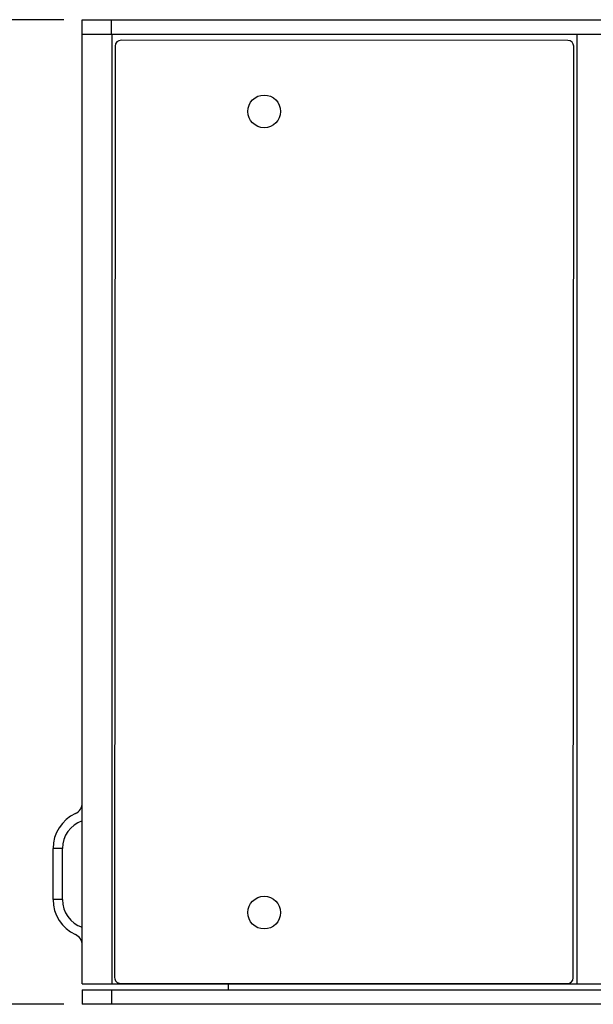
# Model space of a CAD drawing. Header units: inches. Extents: x 0 to 22, y 0 to 17.
# Tile 8 of 26: x 4 to 6, y 9.1 to 12.5. Entities that reach past the tile are written whole.
import ezdxf

# ---------------------------------------------------------------- set-up
doc = ezdxf.new("R2010")
doc.units = ezdxf.units.IN
doc.header["$LTSCALE"] = 1.21
doc.header["$MEASUREMENT"] = 0
doc.layers.get('0').update_dxf_attribs({"linetype": 'CONTINUOUS'})
doc.layers.add('DIMENSIONS', color=7, linetype='CONTINUOUS')
doc.styles.get("Standard").update_dxf_attribs({"font": 'txt', "width": 0.8})
doc.dimstyles.new('DIMSTYLE_1', dxfattribs={"dimtxt": 0.125, "dimasz": 0.18, "dimexe": 0.18, "dimexo": 0.0625, "dimgap": 0.09, "dimtad": 0, "dimtih": 1, "dimtoh": 1, "dimdec": 3, "dimzin": 4, "dimdsep": 46, "dimtxsty": 'STANDARD', "dimblk": '_FILLED', "dimblk1": '_FILLED', "dimblk2": '_FILLED', "dimcen": 0.09, "dimadec": 0, "dimazin": 0, "dimtp": 0.01, "dimtm": 0.01, "dimtfac": 1, "dimtdec": 3, "dimtofl": 0, "dimtmove": 0, "dimatfit": 3, "dimldrblk": '_FILLED', "dimfxl": 1, "dimtolj": 1, "dimtzin": 4, "dimarcsym": 0})

# ---------------------------------------------------------------- blocks, each defined once
blk = doc.blocks.new('_FILLED')
at = {"color": 0, "linetype": 'BYBLOCK'}
blk.add_solid([(0, 0), (-1, 0.174), (-1, -0.174)], dxfattribs=at)
blk = doc.blocks.new('*D0')
at = {"layer": 'DIMENSIONS', "color": 2, "linetype": 'CONTINUOUS'}
for p, q in [((4.1393, 12.4893), (3.1594, 12.4893)), ((3.2844, 12.4893), (3.2844, 11.0507)), ((3.2844, 9.1173), (3.2844, 10.8007)), ((4.1393, 9.1173), (3.1594, 9.1173))]:
    blk.add_line(p, q, dxfattribs=at)
at = {"layer": 'DIMENSIONS', "color": 2, "linetype": 'CONTINUOUS', "xscale": 0.18, "yscale": 0.18, "zscale": 0.18}
for p, rotation in [((3.2844, 12.4893), 90), ((3.2844, 9.1173), 270)]:
    blk.add_blockref('_FILLED', p, dxfattribs=dict(at, rotation=rotation))
at = {"layer": 'DIMENSIONS', "color": 2, "linetype": 'CONTINUOUS', "width": 0.8}
for s, p in [('[', (3.2469, 10.8632)), (']', (3.8469, 10.8632)), ('3.372', (2.6219, 10.8632)), ('85.65', (3.3469, 10.8632))]:
    blk.add_text(s, height=0.125, dxfattribs=at).set_placement(p)

msp = doc.modelspace()

# ---------------------------------------------------------------- linework, layer by layer
at = {"color": 7, "linetype": 'CONTINUOUS'}
for p, q in [((4.2018, 9.1873), (4.2018, 12.4893)), ((4.2018, 12.4893), (7.7108, 12.4893)), ((4.3018, 12.4393), (4.3018, 12.4893)), ((4.2018, 12.4393), (7.7108, 12.4393)), ((4.3035, 12.4393), (4.3035, 9.1873)), ((5.8645, 12.4181), (4.3345, 12.419)), ((5.8953, 12.4393), (5.8953, 9.1873)), ((4.3145, 12.399), (4.3126, 9.209)), ((5.8826, 9.2081), (5.8845, 12.3981)), ((4.1018, 9.4758), (4.1018, 9.6508)), ((4.1338, 9.6508), (4.1018, 9.6508)), ((4.1338, 9.4758), (4.1338, 9.6508)), ((4.1338, 9.4758), (4.1018, 9.4758)), ((4.2018, 9.1873), (5.9935, 9.1873)), ((4.3326, 9.189), (5.8626, 9.1881)), ((4.7018, 9.1873), (4.7018, 9.1673)), ((4.2018, 9.1673), (4.2018, 9.1173)), ((4.2018, 9.1673), (7.7108, 9.1673)), ((4.3018, 9.1673), (4.3018, 9.1173)), ((7.7108, 9.1173), (4.2018, 9.1173))]:
    msp.add_line(p, q, dxfattribs=at)
for centre in [(4.8248, 12.1753), (4.8248, 9.4313)]:
    msp.add_circle(centre, 0.056, dxfattribs=at)
for centre, radius, start, end in [((4.3345, 12.399), 0.02, 89.9664, 179.9664), ((5.8645, 12.3981), 0.02, 359.9664, 89.9664), ((4.1618, 9.807), 0.04, 294.7465, 360), ((4.2338, 9.6508), 0.132, 114.7465, 180), ((4.2338, 9.6508), 0.1, 108.6766, 180), ((4.2338, 9.4758), 0.132, 180, 245.2535), ((4.2338, 9.4758), 0.1, 180, 251.3234), ((4.1618, 9.3196), 0.04, 0, 65.2535), ((4.3326, 9.209), 0.02, 179.9664, 269.9664), ((5.8626, 9.2081), 0.02, 269.9664, 359.9664)]:
    msp.add_arc(centre, radius, start, end, dxfattribs=at)

# ---------------------------------------------------------------- dimensions: what is measured, and where the dimension line sits
at = {"layer": 'DIMENSIONS', "color": 2, "linetype": 'CONTINUOUS'}
dim = msp.add_linear_dim(base=(3.2844, 9.1173), p1=(4.1393, 12.4893), p2=(4.1393, 9.1173), angle=270, dimstyle='DIMSTYLE_1', dxfattribs=at)
dim.commit()
dim.dimension.update_dxf_attribs({"geometry": '*D0', "text_midpoint": (3.2844, 10.9257), "dimtype": 160})

doc.saveas('drawing.dxf')
